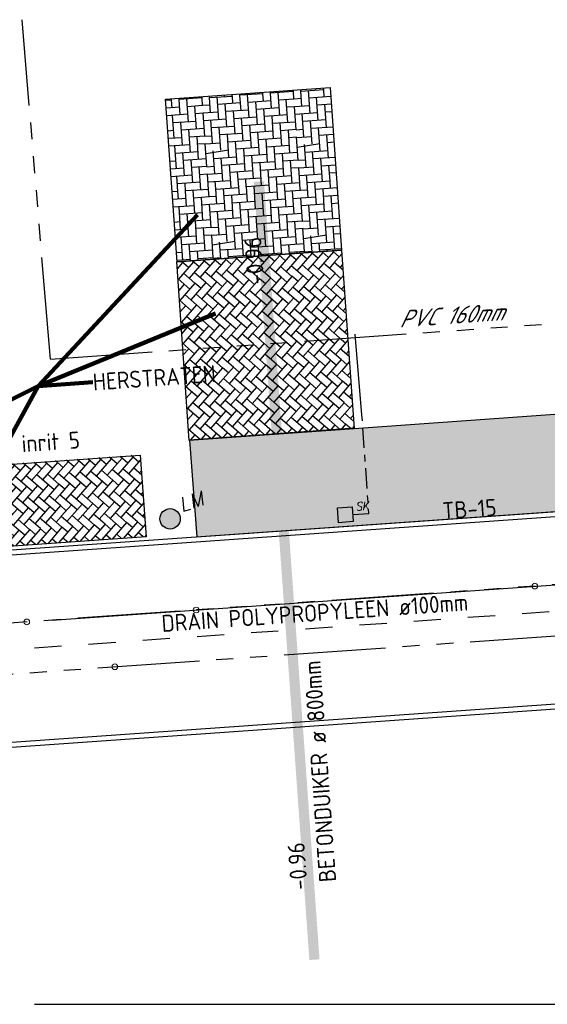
# Model space of a CAD drawing. Extents: x -410 to 7352, y -1401 to 655.
# Tile 19 of 185: x -103 to -88, y -249 to -220. Entities that reach past the tile are written whole.
import ezdxf
from ezdxf.enums import TextEntityAlignment as Align

# ---------------------------------------------------------------- set-up
doc = ezdxf.new("R2010")
doc.units = 0
doc.header["$MEASUREMENT"] = 0
for name, pattern in [('DRAIN streng', [1.6, 0.8, -0.8]), ('DUIKER streng', [7, 3, -1, 3]), ('DWA streng', [5.5, 3, -0.5, 0.5, -0.5, 0.5, -0.5]), ('VRWA kolkafvoer', [1.2, 0.6, -0.2, 0.2, -0.2]), ('VRWA streng', [7.5, 3, -0.5, 0.5, -0.5, 0.5, -0.5, 0.5, -0.5, 0.5, -0.5])]:
    doc.linetypes.add(name, pattern=pattern)
for name, color, linetype in [('ALG werkgrens', 7, 'Continuous'), ('NUTS aanbr MEUBILAIR', 1, 'Continuous'), ('RIO aanbr ALG inlaat', 7, 'Continuous'), ('RIO aanbr ALG kolken en draingoten', 7, 'Continuous'), ('RIO aanbr DRAIN streng', 5, 'DRAIN streng'), ('RIO aanbr DUIKER BOB', 7, 'Continuous'), ('RIO aanbr DUIKER streng', 7, 'DUIKER streng'), ('RIO aanbr DUIKER strenggegevens', 7, 'Continuous'), ('RIO aanbr DWA streng', 30, 'DWA streng'), ('RIO aanbr VRWA BOB en stroomrichting', 4, 'Continuous'), ('RIO aanbr VRWA kolkafvoer', 4, 'VRWA kolkafvoer'), ('RIO aanbr VRWA streng', 4, 'VRWA streng'), ('RIO best VRWA streng', 253, 'VRWA streng'), ('RIO best VRWA strenggegevens', 7, 'Continuous'), ('VERH aanbr arcering', 252, 'Continuous'), ('VERH aanbr tekst kantopsluiting', 5, 'Continuous'), ('VERH aanbr tekst overig', 7, 'Continuous'), ('VERH aanbr trottoirband', 2, 'Continuous')]:
    doc.layers.add(name, color=color, linetype=linetype)
doc.layers.add('ALG_viewport', color=7, linetype='Continuous', plot=False)
doc.layers.add('VERH aanbr arcering lijnen', color=3, linetype='Continuous', plot=False)
doc.styles.add('rio bestaand tekst strenggegevens 2 mm (SCHUIN) ', font='isocp.shx', dxfattribs={"oblique": 30, "height": 0.0025})
doc.styles.add('rio BOB 2 mm', font='isocp.shx', dxfattribs={"height": 0.0025})
doc.styles.add('rio tekst strenggegevens 2 mm', font='isocp.shx', dxfattribs={"height": 0.0025})
doc.styles.add('Style-ENGINEERING I 0.20944', font='txt.shx', dxfattribs={"oblique": 12})
doc.styles.add('Style-INTL_ISO', font='isocp.shx')
doc.styles.add('verh kantopsluiting 2 mm', font='isocp.shx', dxfattribs={"height": 0.0025})
doc.styles.add('verh tekst overig 2 mm', font='isocp.shx', dxfattribs={"height": 0.0025})
doc.dimstyles.new('maatvoering', dxfattribs={"dimscale": 200, "dimtxt": 0.0025, "dimasz": 0.0025, "dimexe": 0.00125, "dimexo": 0.00125, "dimgap": 0.001, "dimtad": 1, "dimjust": 1, "dimzin": 3, "dimdsep": 46, "dimtxsty": 'Style-INTL_ISO', "dimcen": 0.09, "dimse1": 1, "dimse2": 1, "dimclrd": 7, "dimclre": 7, "dimclrt": 256, "dimadec": 4, "dimazin": 3, "dimtfac": 1, "dimtmove": 1, "dimatfit": 3, "dimfxl": 1, "dimfrac": 2, "dimtzin": 3, "dimlwd": 0, "dimlwe": 0, "dimarcsym": 0})

# ---------------------------------------------------------------- blocks, each defined once
blk = doc.blocks.new('LICHTMAST AANBR')
at = {"layer": 'NUTS aanbr MEUBILAIR'}
blk.add_hatch(color=256, dxfattribs=at).paths.add_polyline_path([(-0.3, 0, 1), (0.3, 0, 1)])
blk.add_circle((0, 0), 0.3, dxfattribs=at)
at = {"layer": 'NUTS aanbr MEUBILAIR', "style": 'Style-ENGINEERING I 0.20944', "oblique": 12}
blk.add_text('LM', height=0.4125, rotation=359.8963, dxfattribs=at).set_placement((0.388, 0.081))
blk = doc.blocks.new('INLAAT')
at = {"color": 0, "linetype": 'ByBlock', "lineweight": -2}
blk.add_circle((0, 0), 0.0838, dxfattribs=at)
blk = doc.blocks.new('STRAATKOLK')
at = {"layer": 'RIO aanbr ALG kolken en draingoten'}
for p, q in [((-0.22, 0.22), (0.22, 0.219)), ((-0.22, -0.22), (-0.22, 0.22)), ((0.22, 0.219), (0.22, -0.219)), ((0.22, -0.219), (-0.22, -0.22))]:
    blk.add_line(p, q, dxfattribs=at)
at = {"layer": 'RIO aanbr ALG kolken en draingoten', "extrusion": (0, 0, -1)}
blk.add_solid([(0.22, 0.22), (0.22, -0.22), (-0.22, 0.219), (-0.22, -0.219)], dxfattribs=at)
at = {"layer": 'RIO aanbr ALG kolken en draingoten', "style": 'Style-ENGINEERING I 0.20944', "oblique": 12, "width": 0.88}
blk.add_text('SK', height=0.25, rotation=359.9556, dxfattribs=at).set_placement((0.32, 0.092))
blk = doc.blocks.new('A$C1E1F0ED6')
at = {"layer": 'VERH aanbr arcering'}
h = blk.add_hatch(dxfattribs=at)
h.set_pattern_fill('ELLEBOOG', color=256, style=0)
h.set_pattern_definition([(184.028, (192.9702, 20.4822), (-2.879, 2.50394), [0.676, -2.02]), (94.028, (192.7448, 20.4664), (-2.4997, -2.8827), [0.675, -2.025]), (184.028, (192.907, 21.38), (-2.879, 2.50394), [0.675, -2.021]), (184.028, (192.8438, 22.2778), (-2.879, 2.50394), [0.676, -2.02]), (184.028, (192.0725, 20.419), (-2.879, 2.50394), [0.676, -2.02]), (184.028, (192.0092, 21.3168), (-2.879, 2.50394), [0.676, -2.02]), (184.028, (191.946, 22.2146), (-2.879, 2.50394), [0.676, -2.02]), (184.03, (191.1747, 20.3558), (-2.879, 2.5039), [0.676, -2.02]), (184.03, (191.1105, 21.2535), (-2.879, 2.5039), [0.675, -2.021]), (184.028, (191.0483, 22.1503), (-2.879, 2.50394), [0.676, -2.02]), (94.028, (192.6816, 21.3641), (-2.4997, -2.8827), [0.675, -2.025]), (94.028, (192.6184, 22.262), (-2.4997, -2.8827), [0.675, -2.025]), (94.028, (191.847, 20.4031), (-2.4997, -2.8827), [0.675, -2.025]), (94.028, (191.784, 21.3), (-2.4997, -2.8827), [0.676, -2.024]), (94.028, (191.7206, 22.1987), (-2.4997, -2.8827), [0.675, -2.025]), (94.03, (190.9492, 20.34), (-2.4997, -2.8827), [0.675, -2.025]), (94.03, (190.887, 21.2378), (-2.4997, -2.8827), [0.675, -2.025]), (94.028, (190.8228, 22.1355), (-2.4997, -2.8827), [0.675, -2.025]), (184.028, (192.729, 20.6908), (-2.879, 2.50394), [0.674, -2.022]), (184.028, (192.4907, 20.8996), (-2.879, 2.50394), [0.677, -2.019]), (184.028, (192.2485, 21.108), (-2.879, 2.50394), [0.674, -2.022]), (94.028, (192.5055, 20.675), (-2.4997, -2.8827), [0.675, -2.025]), (94.028, (192.2643, 20.8836), (-2.4997, -2.8827), [0.675, -2.025]), (94.028, (192.024, 21.0923), (-2.4997, -2.8827), [0.675, -2.025]), (184.028, (192.6658, 21.5886), (-2.879, 2.50394), [0.674, -2.022]), (184.028, (192.6025, 22.4864), (-2.879, 2.50394), [0.674, -2.022]), (184.028, (191.8312, 20.6276), (-2.879, 2.50394), [0.674, -2.022]), (184.028, (191.768, 21.5254), (-2.879, 2.50394), [0.674, -2.022]), (184.028, (191.7048, 22.4221), (-2.879, 2.50394), [0.675, -2.021]), (184.03, (190.9334, 20.5644), (-2.879, 2.5039), [0.67, -2.026]), (189.2303, (190.87014, 21.46313), (-26.703727, -4.5872186), [0.67, -29.10865]), (184.028, (190.808, 22.36), (-2.879, 2.50394), [0.671, -2.025]), (184.028, (192.4265, 21.7973), (-2.879, 2.50394), [0.676, -2.02]), (184.028, (192.3633, 22.695), (-2.879, 2.50394), [0.677, -2.019]), (184.028, (191.592, 20.8363), (-2.879, 2.50394), [0.676, -2.02]), (184.028, (191.5287, 21.734), (-2.879, 2.50394), [0.676, -2.02]), (184.028, (191.4655, 22.6318), (-2.879, 2.50394), [0.676, -2.02]), (184.03, (190.6942, 20.773), (-2.879, 2.5039), [0.446, -2.25]), (184.03, (190.631, 21.6708), (-2.879, 2.5039), [0.446, -2.25]), (184.028, (190.5677, 22.5686), (-2.879, 2.50394), [0.446, -2.25]), (184.028, (192.1853, 22.0059), (-2.879, 2.50394), [0.674, -2.022]), (184.028, (192.122, 22.9036), (-2.879, 2.50394), [0.674, -2.022]), (184.028, (191.3507, 21.0449), (-2.879, 2.5039), [0.674, -2.022]), (184.028, (191.2875, 21.9426), (-2.879, 2.50394), [0.674, -2.022]), (184.028, (191.2243, 22.8404), (-2.879, 2.50394), [0.674, -2.022]), (184.03, (190.453, 20.9816), (-2.879, 2.5039), [0.22, -2.476]), (184.03, (190.3897, 21.8794), (-2.879, 2.5039), [0.22, -2.476]), (184.028, (190.3265, 22.7772), (-2.879, 2.50394), [0.22, -2.476]), (94.028, (192.4423, 21.5728), (-2.4997, -2.8827), [0.675, -2.025]), (94.028, (192.379, 22.4716), (-2.4997, -2.8827), [0.673, -2.027]), (94.028, (191.6078, 20.6118), (-2.4997, -2.8827), [0.675, -2.025]), (94.028, (191.5445, 21.5096), (-2.4997, -2.8827), [0.675, -2.025]), (94.028, (191.4813, 22.4074), (-2.4997, -2.8827), [0.674, -2.026]), (94.03, (190.71, 20.5486), (-2.4997, -2.8827), [0.675, -2.025]), (94.03, (190.6468, 21.4464), (-2.4997, -2.8827), [0.675, -2.025]), (94.028, (190.5835, 22.3442), (-2.4997, -2.8827), [0.674, -2.026]), (94.028, (192.201, 21.7814), (-2.4997, -2.8827), [0.675, -2.025]), (94.028, (192.1379, 22.6792), (-2.4997, -2.8827), [0.449, -2.251]), (94.028, (191.3665, 20.8204), (-2.4997, -2.8827), [0.675, -2.025]), (94.028, (191.3033, 21.7182), (-2.4997, -2.8827), [0.675, -2.025]), (94.028, (191.24, 22.616), (-2.4997, -2.8827), [0.449, -2.251]), (94.03, (190.4687, 20.7572), (-2.4997, -2.8827), [0.675, -2.025]), (94.03, (190.4055, 21.655), (-2.4997, -2.8827), [0.675, -2.025]), (94.028, (190.3423, 22.5527), (-2.4997, -2.8827), [0.449, -2.251]), (94.028, (191.9618, 21.99), (-2.4997, -2.8827), [0.675, -2.025]), (94.028, (191.8986, 22.888), (-2.4997, -2.8827), [0.224, -2.476]), (94.03, (191.1273, 21.028), (-2.4997, -2.8827), [0.676, -2.024]), (94.028, (191.064, 21.927), (-2.4997, -2.8827), [0.675, -2.025]), (94.028, (191.0008, 22.8247), (-2.4997, -2.8827), [0.225, -2.475]), (94.028, (192.0725, 20.419), (-2.4997, -2.8827), [0.45, -2.25]), (94.028, (192.296, 20.4347), (-2.4997, -2.8827), [0.225, -2.475]), (94.03, (191.398, 20.3715), (-2.4997, -2.8827), [0.225, -2.475]), (94.03, (191.1747, 20.3558), (-2.4997, -2.8827), [0.45, -2.25]), (94.03, (190.5004, 20.3083), (-2.4997, -2.8827), [0.225, -2.475]), (184.028, (192.9386, 20.931), (-2.879, 2.50394), [0.226, -2.47]), (184.028, (192.9228, 21.1556), (-2.879, 2.50394), [0.45, -2.246]), (184.028, (192.8754, 21.829), (-2.879, 2.50394), [0.226, -2.47]), (184.028, (192.8596, 22.0533), (-2.879, 2.50394), [0.449, -2.247]), (184.028, (192.8122, 22.7267), (-2.879, 2.50394), [0.226, -2.47]), (184.028, (192.7964, 22.951), (-2.879, 2.50394), [0.45, -2.246]), (94.028, (192.9702, 20.4822), (-2.4997, -2.8827), [0.45, -2.25]), (94.028, (192.9228, 21.1556), (-2.4997, -2.8827), [0.675, -2.025]), (94.028, (192.8596, 22.0533), (-2.4997, -2.8827), [0.675, -2.025]), (94.028, (192.7964, 22.951), (-2.4997, -2.8827), [0.224, -2.476])])
h.paths.add_polyline_path([(183.257, 22.128), (183.595, 17.335), (188.44, 17.676), (188.103, 22.47)])
h = blk.add_hatch(dxfattribs=at)
h.set_pattern_fill('KEPERVERB', color=256, style=0)
h.set_pattern_definition([(229.04, (192.2196, 17.6435), (-2.5387, -0.17878), [0.6753, -2.9246]), (229.04, (192.309, 16.3747), (-2.5387, -0.17878), [0.6746, -2.9253]), (229.04, (191.6299, 16.9644), (-2.5387, -0.17878), [0.6746, -2.9253]), (229.04, (190.9497, 17.5551), (-2.5387, -0.17878), [0.6753, -2.9246]), (229.04, (191.7192, 15.6956), (-2.5387, -0.17878), [0.6753, -2.9246]), (229.04, (191.0391, 16.2853), (-2.5387, -0.1788), [0.6746, -2.9253]), (229.04, (190.36, 16.875), (-2.5387, -0.1788), [0.6739, -2.926]), (229.04, (190.4494, 15.6061), (-2.5387, -0.1788), [0.6753, -2.9246]), (139.017, (192.0721, 17.4748), (-2.5387, -0.17878), [0.22486, -3.375]), (139.017, (192.1615, 16.2049), (-2.5387, -0.17878), [0.6746, -2.9253]), (139.017, (191.4824, 16.7947), (-2.5387, -0.17878), [0.676, -2.9239]), (139.017, (190.8023, 17.3853), (-2.5387, -0.17878), [0.22486, -3.375]), (139.017, (192.0812, 15.0825), (-2.5387, -0.17878), [0.45043, -3.14945]), (139.017, (191.5717, 15.5268), (-2.5387, -0.1788), [0.6746, -2.9253]), (139.017, (190.8917, 16.1155), (-2.5387, -0.1788), [0.6746, -2.9253]), (139.017, (190.2126, 16.7052), (-2.5387, -0.1788), [0.6753, -2.9246]), (139.017, (190.8123, 14.9931), (-2.5387, -0.1788), [0.4504, -3.14945]), (139.017, (190.302, 15.4354), (-2.5387, -0.1788), [0.6753, -2.9246]), (229.04, (192.3313, 16.0575), (-2.5387, -0.17878), [0.22415, -3.37573]), (139.017, (192.309, 16.3747), (-2.5387, -0.17878), [0.4497, -3.15016]), (229.04, (192.2867, 16.6909), (-2.5387, -0.17878), [0.22415, -3.37573]), (229.04, (191.9023, 17.6222), (-2.5387, -0.17878), [0.6753, -2.9246]), (229.04, (192.376, 15.422), (-2.5387, -0.17878), [0.22557, -3.3743]), (229.04, (191.9918, 16.3523), (-2.5387, -0.17878), [0.6746, -2.9253]), (229.04, (191.3127, 16.9421), (-2.5387, -0.17878), [0.6753, -2.9246]), (229.04, (190.6325, 17.5328), (-2.5387, -0.17878), [0.6753, -2.9246]), (229.04, (191.402, 15.6732), (-2.5387, -0.1788), [0.676, -2.9239]), (229.04, (190.721, 16.2628), (-2.5387, -0.1788), [0.6739, -2.926]), (229.04, (190.0428, 16.8527), (-2.5387, -0.1788), [0.4497, -3.15016]), (229.04, (190.1322, 15.5838), (-2.5387, -0.1788), [0.4504, -3.14945]), (229.04, (192.2643, 17.0091), (-2.5387, -0.17878), [0.6746, -2.9253]), (229.04, (191.5851, 17.5999), (-2.5387, -0.17878), [0.6753, -2.9246]), (229.04, (192.3537, 15.7403), (-2.5387, -0.17878), [0.6753, -2.9246]), (229.04, (191.6736, 16.33), (-2.5387, -0.17878), [0.67387, -2.926]), (229.04, (190.9945, 16.9197), (-2.5387, -0.17878), [0.6746, -2.9253]), (229.04, (190.3153, 17.5104), (-2.5387, -0.1788), [0.6753, -2.9246]), (229.04, (191.0838, 15.6508), (-2.5387, -0.1788), [0.6753, -2.9246]), (229.04, (190.4047, 16.2406), (-2.5387, -0.1788), [0.6746, -2.9253]), (229.04, (191.9471, 16.9868), (-2.5387, -0.17878), [0.6746, -2.9253]), (229.04, (191.268, 17.5775), (-2.5387, -0.17878), [0.6767, -2.9232]), (229.04, (192.0364, 15.718), (-2.5387, -0.17878), [0.6753, -2.9246]), (229.04, (191.3573, 16.3077), (-2.5387, -0.17878), [0.6753, -2.9246]), (229.04, (190.6772, 16.8973), (-2.5387, -0.1788), [0.6746, -2.9253]), (229.04, (189.998, 17.4881), (-2.5387, -0.1788), [0.45043, -3.14945]), (229.04, (190.7666, 15.6285), (-2.5387, -0.1788), [0.6753, -2.9246]), (229.04, (190.0875, 16.2182), (-2.5387, -0.1788), [0.4497, -3.15016]), (139.017, (192.2643, 17.0091), (-2.5387, -0.17878), [0.45043, -3.14945]), (139.017, (191.7549, 17.4524), (-2.5387, -0.17878), [0.22486, -3.375]), (139.017, (192.3537, 15.7403), (-2.5387, -0.17878), [0.4497, -3.15016]), (139.017, (191.8443, 16.1826), (-2.5387, -0.17878), [0.6746, -2.9253]), (139.017, (191.1652, 16.7723), (-2.5387, -0.17878), [0.6767, -2.9232]), (139.017, (190.485, 17.363), (-2.5387, -0.1788), [0.22486, -3.375]), (139.017, (191.765, 15.0602), (-2.5387, -0.1788), [0.45043, -3.14945]), (139.017, (191.2547, 15.5025), (-2.5387, -0.1788), [0.6753, -2.9246]), (139.017, (190.5745, 16.0931), (-2.5387, -0.1788), [0.6746, -2.9253]), (139.017, (189.8954, 16.6829), (-2.5387, -0.1788), [0.22486, -3.375]), (139.017, (190.4941, 14.9707), (-2.5387, -0.1788), [0.4497, -3.15016]), (139.017, (189.9847, 15.414), (-2.5387, -0.1788), [0.22557, -3.3743]), (139.017, (192.1169, 16.8393), (-2.5387, -0.17878), [0.676, -2.9239]), (139.017, (191.4377, 17.43), (-2.5387, -0.17878), [0.22486, -3.375]), (139.017, (192.2062, 15.5705), (-2.5387, -0.17878), [0.67387, -2.926]), (139.017, (191.5271, 16.1602), (-2.5387, -0.17878), [0.6753, -2.9246]), (139.017, (190.848, 16.75), (-2.5387, -0.1788), [0.676, -2.9239]), (139.017, (190.1678, 17.3407), (-2.5387, -0.1788), [0.22486, -3.375]), (139.017, (191.4468, 15.0378), (-2.5387, -0.1788), [0.45043, -3.14945]), (139.017, (190.9364, 15.481), (-2.5387, -0.1788), [0.6746, -2.9253]), (139.017, (190.2573, 16.0708), (-2.5387, -0.1788), [0.6746, -2.9253]), (139.017, (190.177, 14.9484), (-2.5387, -0.1788), [0.4497, -3.15016]), (139.017, (191.8007, 16.817), (-2.5387, -0.17878), [0.676, -2.9239]), (139.017, (191.1205, 17.4077), (-2.5387, -0.17878), [0.22486, -3.375]), (139.017, (191.889, 15.5481), (-2.5387, -0.17878), [0.6746, -2.9253]), (139.017, (191.2099, 16.1379), (-2.5387, -0.1788), [0.6753, -2.9246]), (139.017, (190.5298, 16.7276), (-2.5387, -0.1788), [0.6753, -2.9246]), (139.017, (189.8506, 17.3193), (-2.5387, -0.1788), [0.22415, -3.3757]), (139.017, (191.1296, 15.0155), (-2.5387, -0.1788), [0.45114, -3.14874]), (139.017, (190.619, 15.4597), (-2.5387, -0.1788), [0.6739, -2.926]), (139.017, (189.94, 16.0485), (-2.5387, -0.1788), [0.22486, -3.375]), (139.017, (192.3984, 15.1048), (-2.5387, -0.17878), [0.4497, -3.15016]), (229.04, (192.242, 17.3263), (-2.5387, -0.17878), [0.22415, -3.37573])])
h.paths.add_polyline_path([(188.44, 17.676), (183.583, 17.334), (183.954, 12.072), (188.811, 12.414)])
h = blk.add_hatch(dxfattribs=at)
h.set_pattern_fill('ELLEBOOG', color=256, style=0)
h.set_pattern_definition([(184.027, (187.4548, 12.172), (-2.87897, 2.504), [0.676, -2.02]), (94.027, (187.2294, 12.1562), (-2.49972, -2.88268), [0.675, -2.025]), (184.027, (187.3916, 13.0698), (-2.87897, 2.504), [0.675, -2.021]), (184.027, (187.3284, 13.9676), (-2.87897, 2.50399), [0.676, -2.02]), (184.027, (186.557, 12.1088), (-2.87897, 2.50399), [0.676, -2.02]), (184.027, (186.4938, 13.0066), (-2.87897, 2.50399), [0.676, -2.02]), (184.027, (186.4306, 13.9044), (-2.87897, 2.50399), [0.676, -2.02]), (184.027, (185.6593, 12.0456), (-2.87897, 2.50399), [0.676, -2.02]), (184.027, (185.595, 12.9433), (-2.87897, 2.50399), [0.675, -2.021]), (184.027, (185.533, 13.8402), (-2.87897, 2.50399), [0.676, -2.02]), (94.027, (187.1662, 13.054), (-2.49972, -2.88268), [0.675, -2.025]), (94.027, (187.103, 13.9517), (-2.49972, -2.88268), [0.675, -2.025]), (94.027, (186.3316, 12.093), (-2.49972, -2.88268), [0.675, -2.025]), (94.027, (186.2685, 12.9897), (-2.49972, -2.88268), [0.676, -2.024]), (94.027, (186.2052, 13.8885), (-2.49972, -2.88268), [0.675, -2.025]), (94.027, (185.4338, 12.0297), (-2.49972, -2.88268), [0.675, -2.025]), (94.027, (185.3716, 12.9276), (-2.49972, -2.88268), [0.675, -2.025]), (94.027, (185.3074, 13.8253), (-2.49972, -2.88268), [0.675, -2.025]), (184.027, (187.2136, 12.3806), (-2.87897, 2.50399), [0.674, -2.022]), (184.027, (186.9753, 12.5894), (-2.87897, 2.50399), [0.677, -2.019]), (184.027, (186.733, 12.798), (-2.87897, 2.50399), [0.674, -2.022]), (94.027, (186.99, 12.365), (-2.49972, -2.88268), [0.675, -2.025]), (94.027, (186.749, 12.5734), (-2.49972, -2.88268), [0.675, -2.025]), (94.027, (186.5086, 12.782), (-2.49972, -2.88268), [0.675, -2.025]), (184.027, (187.1504, 13.2784), (-2.87897, 2.50399), [0.674, -2.022]), (184.027, (187.0872, 14.1762), (-2.87897, 2.50399), [0.674, -2.022]), (184.027, (186.3158, 12.3174), (-2.87897, 2.50399), [0.674, -2.022]), (184.027, (186.2526, 13.2152), (-2.87897, 2.50399), [0.674, -2.022]), (184.027, (186.1894, 14.112), (-2.87897, 2.50399), [0.675, -2.021]), (184.027, (185.418, 12.2542), (-2.87897, 2.50399), [0.67, -2.026]), (189.2294, (185.35473, 13.15296), (-26.7037992, -4.586797), [0.67, -29.10865]), (184.027, (185.2926, 14.0498), (-2.87897, 2.50399), [0.671, -2.025]), (184.027, (186.911, 13.487), (-2.87897, 2.50399), [0.676, -2.02]), (184.027, (186.848, 14.385), (-2.87897, 2.50399), [0.677, -2.019]), (184.027, (186.0765, 12.526), (-2.87897, 2.50399), [0.676, -2.02]), (184.027, (186.0133, 13.424), (-2.87897, 2.50399), [0.676, -2.02]), (184.027, (185.95, 14.3217), (-2.87897, 2.50399), [0.676, -2.02]), (184.027, (185.1788, 12.463), (-2.87897, 2.50399), [0.446, -2.25]), (184.027, (185.1156, 13.3607), (-2.87897, 2.50399), [0.446, -2.25]), (184.027, (185.0523, 14.2585), (-2.87897, 2.50399), [0.446, -2.25]), (184.027, (186.67, 13.6957), (-2.87897, 2.50399), [0.674, -2.022]), (184.027, (186.6067, 14.5934), (-2.87897, 2.50399), [0.674, -2.022]), (184.027, (185.8353, 12.7347), (-2.87897, 2.50399), [0.674, -2.022]), (184.027, (185.772, 13.6325), (-2.87897, 2.50399), [0.674, -2.022]), (184.027, (185.709, 14.5302), (-2.87897, 2.50399), [0.674, -2.022]), (184.027, (184.9375, 12.6715), (-2.87897, 2.50399), [0.22, -2.476]), (184.027, (184.8743, 13.5692), (-2.87897, 2.50399), [0.22, -2.476]), (184.027, (184.811, 14.467), (-2.87897, 2.50399), [0.22, -2.476]), (94.027, (186.927, 13.2627), (-2.49972, -2.88268), [0.675, -2.025]), (94.027, (186.8636, 14.1614), (-2.49972, -2.88268), [0.673, -2.027]), (94.027, (186.0923, 12.3017), (-2.49972, -2.88268), [0.675, -2.025]), (94.027, (186.0291, 13.1994), (-2.49972, -2.88268), [0.675, -2.025]), (94.027, (185.966, 14.0972), (-2.49972, -2.88268), [0.674, -2.026]), (94.027, (185.1946, 12.2385), (-2.49972, -2.88268), [0.675, -2.025]), (94.027, (185.1314, 13.1362), (-2.49972, -2.88268), [0.675, -2.025]), (94.027, (185.0681, 14.034), (-2.49972, -2.88268), [0.674, -2.026]), (94.027, (186.6857, 13.4712), (-2.49972, -2.88268), [0.675, -2.025]), (94.027, (186.6225, 14.369), (-2.49972, -2.88268), [0.449, -2.251]), (94.027, (185.851, 12.5102), (-2.49972, -2.88268), [0.675, -2.025]), (94.027, (185.788, 13.408), (-2.49972, -2.88268), [0.675, -2.025]), (94.027, (185.7247, 14.3058), (-2.49972, -2.88268), [0.449, -2.251]), (94.027, (184.9533, 12.447), (-2.49972, -2.88268), [0.675, -2.025]), (94.027, (184.89, 13.3448), (-2.49972, -2.88268), [0.675, -2.025]), (94.027, (184.827, 14.2426), (-2.49972, -2.88268), [0.449, -2.251]), (94.027, (186.4464, 13.68), (-2.49972, -2.88268), [0.675, -2.025]), (94.027, (186.3832, 14.5777), (-2.49972, -2.88268), [0.224, -2.476]), (94.027, (185.612, 12.718), (-2.49972, -2.88268), [0.676, -2.024]), (94.027, (185.5486, 13.6167), (-2.49972, -2.88268), [0.675, -2.025]), (94.027, (185.4854, 14.5145), (-2.49972, -2.88268), [0.225, -2.475]), (94.027, (186.557, 12.1088), (-2.49972, -2.88268), [0.45, -2.25]), (94.027, (186.7805, 12.1246), (-2.49972, -2.88268), [0.225, -2.475]), (94.027, (185.8827, 12.0613), (-2.49972, -2.88268), [0.225, -2.475]), (94.027, (185.6593, 12.0456), (-2.49972, -2.88268), [0.45, -2.25]), (94.027, (184.985, 11.9981), (-2.49972, -2.88268), [0.225, -2.475]), (184.027, (187.4232, 12.621), (-2.87897, 2.504), [0.226, -2.47]), (184.027, (187.4074, 12.8454), (-2.87897, 2.504), [0.45, -2.246]), (184.027, (187.36, 13.5187), (-2.87897, 2.50399), [0.226, -2.47]), (184.027, (187.3442, 13.7431), (-2.87897, 2.50399), [0.449, -2.247]), (184.027, (187.2968, 14.4165), (-2.87897, 2.50399), [0.226, -2.47]), (184.027, (187.281, 14.641), (-2.87897, 2.50399), [0.45, -2.246]), (94.027, (187.4548, 12.172), (-2.49972, -2.88268), [0.45, -2.25]), (94.027, (187.4074, 12.8454), (-2.49972, -2.88268), [0.675, -2.025]), (94.027, (187.3442, 13.7431), (-2.49972, -2.88268), [0.675, -2.025]), (94.027, (187.281, 14.641), (-2.49972, -2.88268), [0.224, -2.476])])
h.paths.add_polyline_path([(213.805, 11.316), (213.57, 14.182), (188.811, 12.414), (188.81, 12.429), (183.963, 12.082), (184.175, 9.227)])
h = blk.add_hatch(dxfattribs=at)
h.set_pattern_fill('KEPERVERB', color=256, style=0)
h.set_pattern_definition([(229.04, (181.2821, 15.0668), (-2.5387, -0.1788), [0.6753, -2.9246]), (229.04, (181.3715, 13.798), (-2.5387, -0.1788), [0.6746, -2.9253]), (229.04, (180.6924, 14.3877), (-2.5387, -0.1788), [0.6746, -2.9253]), (229.04, (180.0122, 14.9784), (-2.5387, -0.1788), [0.6753, -2.9246]), (229.04, (180.7817, 13.1189), (-2.5387, -0.1788), [0.6753, -2.9246]), (229.04, (180.1016, 13.7086), (-2.5387, -0.1788), [0.6746, -2.9253]), (229.04, (179.4225, 14.2983), (-2.5387, -0.1788), [0.6739, -2.926]), (229.04, (179.5119, 13.0295), (-2.5387, -0.1788), [0.6753, -2.9246]), (139.017, (181.1346, 14.898), (-2.5387, -0.1788), [0.22486, -3.375]), (139.017, (181.224, 13.6282), (-2.5387, -0.1788), [0.6746, -2.9253]), (139.017, (180.545, 14.218), (-2.5387, -0.1788), [0.676, -2.9239]), (139.017, (179.8648, 14.8086), (-2.5387, -0.1788), [0.22486, -3.375]), (139.017, (181.1437, 12.5058), (-2.5387, -0.1788), [0.4504, -3.14945]), (139.017, (180.6342, 12.9501), (-2.5387, -0.1788), [0.6746, -2.9253]), (139.017, (179.9542, 13.5388), (-2.5387, -0.1788), [0.6746, -2.9253]), (139.017, (179.275, 14.1285), (-2.5387, -0.1788), [0.6753, -2.9246]), (139.017, (179.8748, 12.4164), (-2.5387, -0.1788), [0.4504, -3.14945]), (139.017, (179.3645, 12.8587), (-2.5387, -0.1788), [0.6753, -2.9246]), (229.04, (181.3938, 13.4808), (-2.5387, -0.1788), [0.22415, -3.3757]), (139.017, (181.3715, 13.798), (-2.5387, -0.1788), [0.4497, -3.15016]), (229.04, (181.3492, 14.1142), (-2.5387, -0.1788), [0.22415, -3.3757]), (229.04, (180.9648, 15.0455), (-2.5387, -0.1788), [0.6753, -2.9246]), (229.04, (181.4386, 12.8453), (-2.5387, -0.1788), [0.2256, -3.3743]), (229.04, (181.0543, 13.7756), (-2.5387, -0.1788), [0.6746, -2.9253]), (229.04, (180.3752, 14.3654), (-2.5387, -0.1788), [0.6753, -2.9246]), (229.04, (179.695, 14.956), (-2.5387, -0.1788), [0.6753, -2.9246]), (229.04, (180.4645, 13.0965), (-2.5387, -0.1788), [0.676, -2.9239]), (229.04, (179.7834, 13.6862), (-2.5387, -0.1788), [0.6739, -2.926]), (229.04, (179.1053, 14.276), (-2.5387, -0.1788), [0.4497, -3.15016]), (229.04, (179.1947, 13.0071), (-2.5387, -0.1788), [0.4504, -3.14945]), (229.04, (181.3268, 14.4324), (-2.5387, -0.1788), [0.6746, -2.9253]), (229.04, (180.6476, 15.0232), (-2.5387, -0.1788), [0.6753, -2.9246]), (229.04, (181.4162, 13.1636), (-2.5387, -0.1788), [0.6753, -2.9246]), (229.04, (180.736, 13.7532), (-2.5387, -0.1788), [0.6739, -2.926]), (229.04, (180.057, 14.343), (-2.5387, -0.1788), [0.6746, -2.9253]), (229.04, (179.3778, 14.9337), (-2.5387, -0.1788), [0.6753, -2.9246]), (229.04, (180.1463, 13.0741), (-2.5387, -0.1788), [0.6753, -2.9246]), (229.04, (179.4672, 13.6639), (-2.5387, -0.1788), [0.6746, -2.9253]), (229.04, (181.0096, 14.41), (-2.5387, -0.1788), [0.6746, -2.9253]), (229.04, (180.3304, 15.0008), (-2.5387, -0.1788), [0.6767, -2.9232]), (229.04, (181.099, 13.1412), (-2.5387, -0.1788), [0.6753, -2.9246]), (229.04, (180.4198, 13.731), (-2.5387, -0.1788), [0.6753, -2.9246]), (229.04, (179.7397, 14.3206), (-2.5387, -0.1788), [0.6746, -2.9253]), (229.04, (179.0606, 14.9114), (-2.5387, -0.1788), [0.4504, -3.14945]), (229.04, (179.829, 13.0518), (-2.5387, -0.1788), [0.6753, -2.9246]), (229.04, (179.15, 13.6415), (-2.5387, -0.1788), [0.4497, -3.15016]), (139.017, (181.3268, 14.4324), (-2.5387, -0.1788), [0.4504, -3.14945]), (139.017, (180.8174, 14.8757), (-2.5387, -0.1788), [0.22486, -3.375]), (139.017, (181.4162, 13.1636), (-2.5387, -0.1788), [0.4497, -3.15016]), (139.017, (180.9068, 13.6059), (-2.5387, -0.1788), [0.6746, -2.9253]), (139.017, (180.2277, 14.1956), (-2.5387, -0.1788), [0.6767, -2.9232]), (139.017, (179.5475, 14.7863), (-2.5387, -0.1788), [0.22486, -3.375]), (139.017, (180.8275, 12.4835), (-2.5387, -0.1788), [0.4504, -3.14945]), (139.017, (180.3171, 12.9258), (-2.5387, -0.1788), [0.6753, -2.9246]), (139.017, (179.637, 13.5164), (-2.5387, -0.1788), [0.6746, -2.9253]), (139.017, (178.9579, 14.1062), (-2.5387, -0.1788), [0.22486, -3.375]), (139.017, (179.5566, 12.394), (-2.5387, -0.1788), [0.4497, -3.15016]), (139.017, (179.0472, 12.8373), (-2.5387, -0.1788), [0.2256, -3.3743]), (139.017, (181.1794, 14.2626), (-2.5387, -0.1788), [0.676, -2.9239]), (139.017, (180.5002, 14.8534), (-2.5387, -0.1788), [0.22486, -3.375]), (139.017, (181.2687, 12.9938), (-2.5387, -0.1788), [0.6739, -2.926]), (139.017, (180.5896, 13.5835), (-2.5387, -0.1788), [0.6753, -2.9246]), (139.017, (179.9105, 14.1733), (-2.5387, -0.1788), [0.676, -2.9239]), (139.017, (179.2303, 14.764), (-2.5387, -0.1788), [0.22486, -3.375]), (139.017, (180.5093, 12.4611), (-2.5387, -0.1788), [0.4504, -3.14945]), (139.017, (179.9989, 12.9044), (-2.5387, -0.1788), [0.6746, -2.9253]), (139.017, (179.3198, 13.4941), (-2.5387, -0.1788), [0.6746, -2.9253]), (139.017, (179.2394, 12.3717), (-2.5387, -0.1788), [0.4497, -3.15016]), (139.017, (180.8631, 14.2404), (-2.5387, -0.1788), [0.676, -2.9239]), (139.017, (180.183, 14.831), (-2.5387, -0.1788), [0.22486, -3.375]), (139.017, (180.9515, 12.9714), (-2.5387, -0.1788), [0.6746, -2.9253]), (139.017, (180.2724, 13.5612), (-2.5387, -0.1788), [0.6753, -2.9246]), (139.017, (179.5923, 14.1509), (-2.5387, -0.1788), [0.6753, -2.9246]), (139.017, (178.913, 14.7426), (-2.5387, -0.1788), [0.22415, -3.3757]), (139.017, (180.192, 12.4388), (-2.5387, -0.1788), [0.4511, -3.14874]), (139.017, (179.6816, 12.883), (-2.5387, -0.1788), [0.6739, -2.926]), (139.017, (179.0025, 13.4718), (-2.5387, -0.1788), [0.22486, -3.375]), (139.017, (181.4609, 12.5281), (-2.5387, -0.1788), [0.4497, -3.15016]), (229.04, (181.3045, 14.7496), (-2.5387, -0.1788), [0.22415, -3.3757])])
h.paths.add_polyline_path([(177.068, 11.257), (177.237, 8.848), (182.681, 9.231), (182.511, 11.64)])
at = {"layer": 'ALG werkgrens', "ltscale": 0.2}
blk.add_line((179.391, -4.546), (198.674, -4.546), dxfattribs=at)
at = {"layer": 'RIO aanbr DRAIN streng', "flags": 128}
blk.add_lwpolyline([(149.242, 4.614), (149.764, 4.195, 0.144892), (150.027, 4.087), (151.132, 3.976, 0.042813), (151.218, 3.974), (198.075, 7.273, 0.17787), (198.39, 7.414), (199.118, 8.127)], format="xyb", dxfattribs=at)
at = {"layer": 'RIO aanbr DUIKER streng', "const_width": 0.3, "flags": 128}
blk.add_lwpolyline([(186.002, 19.698), (187.64, -3.232)], dxfattribs=at)
at = {"layer": 'RIO aanbr DWA streng'}
blk.add_line((148.339, 3.047), (197.232, 6.49), dxfattribs=at)
at = {"layer": 'RIO aanbr VRWA BOB en stroomrichting', "linetype": 'Continuous'}
blk.add_line((179.904, 6.774), (204.35, 8.495), dxfattribs=at)
at = {"layer": 'RIO aanbr VRWA kolkafvoer', "flags": 128}
blk.add_lwpolyline([(188.78, 9.885), (189.245, 9.918), (189.04, 12.823)], dxfattribs=at)
at = {"layer": 'RIO aanbr VRWA streng'}
blk.add_line((198.627, 8.092), (149.733, 4.649), dxfattribs=at)
at = {"layer": 'RIO best VRWA streng'}
for p, q in [((179.864, 14.466), (179.032, 24.468)), ((179.864, 14.466), (208.004, 16.456)), ((189.04, 12.823), (188.842, 15.201))]:
    blk.add_line(p, q, dxfattribs=at)
at = {"layer": 'VERH aanbr arcering lijnen', "flags": 128}
for points in [[(188.44, 17.676), (183.595, 17.335), (183.257, 22.128), (188.103, 22.47)], [(188.811, 12.414), (183.954, 12.072), (183.583, 17.334), (188.44, 17.676)], [(213.57, 14.182), (188.811, 12.414), (188.81, 12.429), (183.963, 12.082), (184.175, 9.227), (213.805, 11.316)], [(182.681, 9.231), (177.237, 8.848), (177.068, 11.257), (182.511, 11.64)]]:
    blk.add_lwpolyline(points, close=True, dxfattribs=at)
at = {"layer": 'VERH aanbr trottoirband'}
for p, q in [((150.032, 6.825), (249.264, 13.814)), ((150.043, 6.676), (249.274, 13.664)), ((149.859, 1.149), (257.382, 8.721)), ((149.869, 0.999), (257.392, 8.571))]:
    blk.add_line(p, q, dxfattribs=at)
at = {"layer": 'NUTS aanbr MEUBILAIR', "rotation": 18.38466550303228}
blk.add_blockref('LICHTMAST AANBR', (183.388, 9.759), dxfattribs=at)
at = {"layer": 'RIO aanbr ALG inlaat', "lineweight": 13}
for p in [(194.131, 7.776), (184.155, 7.073), (179.168, 6.722), (181.763, 5.401)]:
    blk.add_blockref('INLAAT', p, dxfattribs=at)
at = {"layer": 'RIO aanbr ALG kolken en draingoten', "rotation": 4.028237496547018}
blk.add_blockref('STRAATKOLK', (188.55, 9.881), dxfattribs=at)
at = {"layer": 'RIO aanbr DRAIN streng', "linetype": 'Continuous', "style": 'rio tekst strenggegevens 2 mm'}
blk.add_text('DRAIN POLYPROPYLEEN ø100mm', height=0.5, rotation=4.0268, dxfattribs=at).set_placement((183.156, 6.423))
at = {"layer": 'RIO aanbr DUIKER BOB', "char_height": 0.5, "attachment_point": 7, "rotation": 94.0853, "line_spacing_factor": 0.84, "style": 'rio BOB 2 mm'}
for insert in [(186.166, 16.683), (187.442, -1.158)]:
    blk.add_mtext('-0.96', dxfattribs=dict(at, insert=insert))
at = {"layer": 'RIO aanbr DUIKER strenggegevens', "linetype": 'Continuous', "style": 'rio tekst strenggegevens 2 mm'}
blk.add_text('BETONDUIKER ø 800mm', height=0.5, rotation=94.0853, dxfattribs=at).set_placement((188.282, -0.928))
at = {"layer": 'RIO best VRWA strenggegevens', "linetype": 'Continuous', "style": 'rio bestaand tekst strenggegevens 2 mm (SCHUIN) ', "oblique": 30}
blk.add_text('PVC 160mm', height=0.5, rotation=4.044, dxfattribs=at).set_placement((191.677, 15.502), align=Align.CENTER)
at = {"layer": 'VERH aanbr tekst kantopsluiting', "lineweight": 13, "style": 'verh kantopsluiting 2 mm'}
for s, p in [('inrit 5', (179.031, 11.719)), ('TB-15', (191.428, 9.742))]:
    blk.add_text(s, height=0.5, rotation=4.0282, dxfattribs=at).set_placement(p)
at = {"layer": 'VERH aanbr tekst overig', "insert": (181.113, 13.785), "char_height": 0.5, "attachment_point": 4, "rotation": 4.0282, "line_spacing_factor": 0.84, "style": 'verh tekst overig 2 mm'}
blk.add_mtext('HERSTRATEN', dxfattribs=at)
at = {"layer": 'VERH aanbr tekst overig', "color": 7, "linetype": 'Continuous', "lineweight": 0}
for points, override in [([(184.193, 18.713), (179.507, 13.672)], {"dimasz": 0.001, "dimgap": 0, "dimclrd": 0, "dimlwd": 65534}), ([(184.728, 15.813), (179.507, 13.672)], {"dimasz": 0.001, "dimgap": 0, "dimclrd": 0, "dimlwd": 65534}), ([(172.933, 10.395), (179.507, 13.672)], {"dimasz": 0.001, "dimgap": 0, "dimclrd": 0, "dimlwd": 65534}), ([(177.949, 10.836), (179.507, 13.672), (181.113, 13.785)], {"dimasz": 0.001, "dimgap": 0, "dimtad": 0, "dimclrd": 0, "dimlwd": 65534})]:
    blk.add_leader(points, dimstyle='maatvoering', override=override, dxfattribs=at)

msp = doc.modelspace()

# ---------------------------------------------------------------- block references
at = {"layer": 'ALG_viewport'}
msp.add_blockref('A$C1E1F0ED6', (-282.391, -244.117), dxfattribs=at)

doc.saveas('drawing.dxf')
